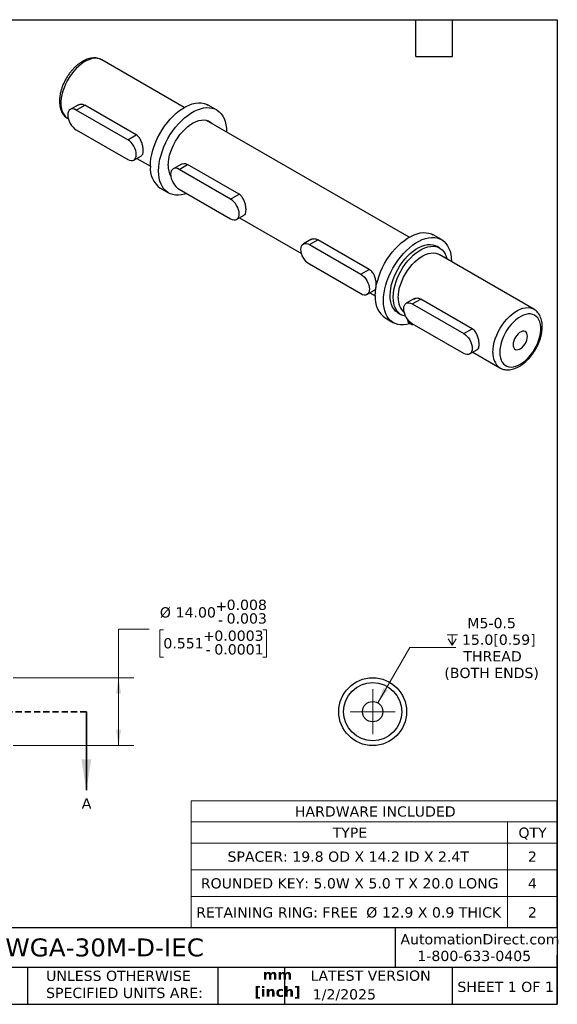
# Model space of a CAD drawing. Header units: millimetres. Extents: x 6 to 273, y 6 to 210.
# Tile 2 of 2: x 162 to 273, y 6 to 210. Entities that reach past the tile are written whole.
import ezdxf

# ---------------------------------------------------------------- set-up
doc = ezdxf.new("R2010")
doc.units = ezdxf.units.MM
doc.linetypes.add('SLD-Dashed', pattern=[1.905, 1.27, -0.635])
doc.linetypes.add('SLD-Solid', pattern=[0])
doc.layers.add('TEXT', color=140, linetype='SLD-Solid', lineweight=25)
doc.styles.add('SLDTEXTSTYLE0', font='VERDANA.TTF')
doc.styles.add('SLDTEXTSTYLE1', font='VERDANAB.TTF')
doc.dimstyles.new('SLDDIMSTYLE0', dxfattribs={"dimtxt": 2.158008, "dimasz": 3.302, "dimexe": 0, "dimexo": 0.0625, "dimgap": 0.539502, "dimtad": 0, "dimtih": 1, "dimtoh": 1, "dimrnd": 1e-09, "dimzin": 4, "dimdsep": 46, "dimtxsty": 'SLDTEXTSTYLE0', "dimsah": 1, "dimcen": 0.09, "dimadec": 0, "dimazin": 1, "dimtol": 1, "dimtp": 0.008, "dimtm": 0.003, "dimtfac": 1, "dimtdec": 3, "dimtofl": 0, "dimtmove": 0, "dimatfit": 3, "dimfxl": 0, "dimfrac": 2, "dimtolj": 1, "dimarcsym": 0})
doc.dimstyles.new('SLDDIMSTYLE3', dxfattribs={"dimtxt": 2.158008, "dimasz": 3.302, "dimexe": 0, "dimexo": 0.0625, "dimgap": 0.539502, "dimtad": 0, "dimtih": 1, "dimtoh": 1, "dimrnd": 1e-09, "dimzin": 12, "dimdsep": 46, "dimtxsty": 'SLDTEXTSTYLE0', "dimsah": 1, "dimcen": 0, "dimadec": 0, "dimazin": 3, "dimtfac": 1, "dimtofl": 0, "dimtmove": 0, "dimatfit": 3, "dimfxl": 0, "dimfrac": 2, "dimtolj": 1, "dimtzin": 12, "dimarcsym": 0})

# ---------------------------------------------------------------- blocks, each defined once
blk = doc.blocks.new('SW_TABLEANNOTATION_0')
at = {"color": 0, "linetype": 'SLD-Solid', "lineweight": 18}
for p, q in [((0, 0), (0, -4.37)), ((0, 0), (65.25, 0)), ((65.25, 0), (75.41, 0)), ((75.41, 0), (75.41, -4.37)), ((0, -4.37), (0, -8.74)), ((0, -4.37), (65.25, -4.37)), ((65.25, -4.37), (65.25, -8.74)), ((65.25, -4.37), (75.41, -4.37)), ((75.41, -4.37), (75.41, -8.74)), ((0, -8.74), (0, -14.24)), ((0, -8.74), (65.25, -8.74)), ((65.25, -8.74), (65.25, -14.24)), ((65.25, -8.74), (75.41, -8.74)), ((75.41, -8.74), (75.41, -14.24)), ((0, -14.24), (0, -19.75)), ((0, -14.24), (65.25, -14.24)), ((65.25, -14.24), (65.25, -19.75)), ((65.25, -14.24), (75.41, -14.24)), ((75.41, -14.24), (75.41, -19.75)), ((0, -19.75), (0, -26.17)), ((0, -19.75), (65.25, -19.75)), ((65.25, -19.75), (65.25, -26.17)), ((65.25, -19.75), (75.41, -19.75)), ((75.41, -19.75), (75.41, -26.17)), ((0, -26.17), (65.25, -26.17)), ((65.25, -26.17), (75.41, -26.17))]:
    blk.add_line(p, q, dxfattribs=at)
at = {"color": 0, "linetype": 'Continuous', "lineweight": 0, "attachment_point": 1, "style": 'SLDTEXTSTYLE0'}
for s, insert, char_height in [('HARDWARE INCLUDED', (21.36, -1.17), 2.1167), ('TYPE', (29.15, -5.54), 2.117), ('QTY', (67.48, -5.54), 2.117), ('SPACER: 19.8 OD X 14.2 ID X 2.4T', (7.47, -10.48), 2.1167), ('2', (69.43, -10.48), 2.12), ('ROUNDED KEY: 5.0W X 5.0 T X 20.0 LONG', (1.96, -15.99), 2.1167), ('4', (69.43, -15.99), 2.12), ('RETAINING RING: FREE ', (1, -21.99), 2.1167), ('%%c', (36.08, -21.99), 2.117), ('12.9 X 0.9 THICK', (39.34, -21.99), 2.1167), ('2', (69.43, -21.99), 2.12)]:
    blk.add_mtext(s, dxfattribs=dict(at, insert=insert, char_height=char_height))
blk = doc.blocks.new('_D')
at = {"color": 7, "linetype": 'SLD-Solid', "lineweight": 0}
for p, q in [((188.9, 83.74), (182.55, 83.74)), ((182.55, 83.74), (182.55, 73.74)), ((191.8, 83.62), (191.07, 83.62)), ((191.07, 83.62), (191.07, 77.97)), ((212.32, 83.62), (213.04, 83.62)), ((213.04, 83.62), (213.04, 77.97)), ((191.07, 77.97), (191.8, 77.97)), ((213.04, 77.97), (212.32, 77.97)), ((160.82, 73.74), (185.72, 73.74)), ((182.55, 73.74), (182.55, 59.74)), ((160.82, 59.74), (185.72, 59.74))]:
    blk.add_line(p, q, dxfattribs=at)
at = {"color": 7, "linetype": 'SLD-Solid', "lineweight": 18}
for points in [[(182.55, 73.74), (182.04, 70.44), (183.06, 70.44)], [(182.55, 59.74), (183.06, 63.04), (182.04, 63.04)]]:
    blk.add_solid(points, dxfattribs=at)
at = {"color": 7, "linetype": 'SLD-Solid', "lineweight": 18, "attachment_point": 1, "style": 'SLDTEXTSTYLE0'}
for s, insert, char_height in [('0.008', (204.84, 89.86), 2.117), ('%%c', (191.07, 88.3), 2.117), ('14.00', (194.32, 88.3), 2.117), ('+', (202.53, 89.61), 2.12), ('-', (203.05, 86.79), 2.12), ('0.003', (204.84, 87.04), 2.117), ('0.0003', (202.31, 83.48), 2.117), ('0.551', (191.8, 81.93), 2.117), ('+', (200, 83.48), 2.12), ('-', (200.52, 80.66), 2.12), ('0.0001', (202.31, 80.66), 2.117)]:
    blk.add_mtext(s, dxfattribs=dict(at, insert=insert, char_height=char_height))
blk = doc.blocks.new('SW_SYMBOL_HOLE_DEPTH')
at = {"color": 0, "linetype": 'SLD-Solid', "lineweight": 18}
for p, q in [((0, 875), (800, 875)), ((400, 875), (400, 75)), ((100, 555), (400, 75)), ((700, 555), (400, 75))]:
    blk.add_line(p, q, dxfattribs=at)
blk = doc.blocks.new('_D_6')
at = {"color": 7, "linetype": 'SLD-Solid', "lineweight": 0}
for p, q in [((236.02, 68.56), (242.61, 79.97)), ((242.61, 79.97), (252.1, 79.97))]:
    blk.add_line(p, q, dxfattribs=at)
at = {"color": 7, "linetype": 'SLD-Solid', "lineweight": 18}
blk.add_solid([(236.02, 68.56), (238.11, 71.17), (237.23, 71.68)], dxfattribs=at)
at = {"color": 7, "linetype": 'SLD-Solid', "lineweight": 18, "xscale": 0.002688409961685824, "yscale": 0.002688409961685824, "zscale": 0.002688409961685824}
blk.add_blockref('SW_SYMBOL_HOLE_DEPTH', (250.3, 80.25), dxfattribs=at)
at = {"color": 7, "linetype": 'SLD-Solid', "lineweight": 18, "attachment_point": 1, "style": 'SLDTEXTSTYLE0'}
for s, insert, char_height in [('M5-0.5', (254.5, 86.09), 2.117), ('15.0[0.59]', (253.39, 82.66), 2.117), ('THREAD', (253.68, 79.23), 2.117), ('(BOTH ENDS)', (249.75, 75.8), 2.1167)]:
    blk.add_mtext(s, dxfattribs=dict(at, insert=insert, char_height=char_height))
blk = doc.blocks.new('SW_CENTERMARKSYMBOL_0')
at = {"color": 0, "linetype": 'SLD-Solid', "lineweight": 18}
for p, q in [((0, 2.54), (0, 4.64)), ((0, 0), (0, 2.54)), ((-2.54, 0), (-4.64, 0)), ((0, 0), (-2.54, 0)), ((0, 0), (0, -2.54)), ((0, 0), (2.54, 0)), ((2.54, 0), (4.64, 0)), ((0, -2.54), (0, -4.64))]:
    blk.add_line(p, q, dxfattribs=at)

msp = doc.modelspace()

# ---------------------------------------------------------------- linework, layer by layer
for p, q in [((196.118, 191.435), (179.113, 201.252)), ((174.301, 192.012), (172.595, 191.027)), ((173.845, 190.904), (175.586, 191.909)), ((186.193, 185.785), (175.586, 191.909)), ((202.766, 190.946), (201.069, 191.925)), ((172.091, 189.141), (172.113, 189.127)), ((172.113, 189.127), (172.196, 189.079)), ((184.452, 184.781), (173.845, 190.904)), ((242.505, 164.657), (200.722, 188.777)), ((173.845, 186.821), (184.452, 180.698)), ((184.452, 184.781), (186.193, 185.785)), ((185.702, 180.574), (187.277, 181.483)), ((186.316, 180.928), (189.119, 179.31)), ((195.514, 179.766), (193.809, 178.781)), ((195.059, 178.658), (196.799, 179.662)), ((207.406, 173.539), (196.799, 179.662)), ((205.665, 172.534), (195.059, 178.658)), ((191.17, 174.778), (192.867, 173.798)), ((195.059, 174.575), (205.665, 168.452)), ((205.665, 172.534), (207.406, 173.539)), ((206.915, 168.328), (208.49, 169.237)), ((207.529, 168.682), (220.279, 161.321)), ((249.152, 164.168), (247.455, 165.147)), ((222.384, 164.254), (220.679, 163.27)), ((221.929, 163.146), (223.669, 164.151)), ((221.929, 163.146), (232.535, 157.023)), ((234.276, 158.028), (223.669, 164.151)), ((248.815, 162.418), (248.178, 162.785)), ((268.208, 149.818), (248.692, 161.085)), ((232.535, 152.94), (221.929, 159.063)), ((232.535, 157.023), (234.276, 158.028)), ((233.785, 152.816), (235.36, 153.725)), ((234.399, 153.171), (235.505, 152.532)), ((243.597, 152.008), (241.892, 151.023)), ((243.142, 150.9), (244.883, 151.905)), ((243.142, 150.9), (253.748, 144.777)), ((255.489, 145.781), (244.883, 151.905)), ((240.227, 149.011), (240.863, 148.644)), ((237.556, 147.999), (239.253, 147.02)), ((242.284, 147.186), (242.229, 147.637)), ((242.284, 147.186), (242.92, 146.819)), ((242.384, 147.009), (243.021, 146.642)), ((242.92, 146.819), (242.901, 146.975)), ((253.748, 140.694), (243.142, 146.817)), ((243.339, 146.703), (243.262, 146.662)), ((253.748, 144.777), (255.489, 145.781)), ((254.998, 140.57), (256.573, 141.479)), ((255.612, 140.924), (261.209, 137.693))]:
    msp.add_line(p, q)
at = {"color": 7, "linetype": 'SLD-Dashed', "lineweight": 35}
msp.add_line((175.909, 66.743), (17.189, 66.743), dxfattribs=at)
at = {"color": 7, "linetype": 'SLD-Solid', "lineweight": 35}
msp.add_line((175.909, 66.743), (175.909, 50.533), dxfattribs=at)
at = {"flags": 128}
for points in [[(179.113, 201.252), (179.063, 201.28), (178.636, 201.461), (178.169, 201.56), (177.669, 201.576), (177.143, 201.508), (176.596, 201.359), (176.037, 201.129), (175.472, 200.821), (174.909, 200.44), (174.355, 199.991), (173.817, 199.479), (173.303, 198.911), (172.819, 198.295), (172.372, 197.638), (171.966, 196.949), (171.609, 196.237), (171.303, 195.512), (171.054, 194.782), (170.864, 194.058), (170.736, 193.349), (170.671, 192.663), (170.671, 192.01), (170.736, 191.399), (170.864, 190.837), (171.054, 190.332), (171.303, 189.891), (171.609, 189.518), (171.966, 189.219), (172.091, 189.141)], [(173.845, 190.904), (173.501, 191.064), (173.169, 191.139), (172.863, 191.127), (172.595, 191.027), (172.376, 190.845), (172.212, 190.586), (172.112, 190.261), (172.078, 189.883), (172.112, 189.465), (172.212, 189.024), (172.376, 188.577), (172.595, 188.14), (172.863, 187.732), (173.169, 187.367), (173.501, 187.059), (173.845, 186.821)], [(189.119, 179.31), (189.151, 180.097), (189.245, 180.913), (189.402, 181.751), (189.62, 182.604), (189.897, 183.464), (190.23, 184.322), (190.617, 185.172), (191.053, 186.005), (191.535, 186.814), (192.059, 187.592), (192.619, 188.332), (193.211, 189.026), (193.83, 189.669), (194.469, 190.255), (195.123, 190.778), (195.786, 191.234), (196.452, 191.618), (197.116, 191.928), (197.77, 192.16), (198.409, 192.312), (199.027, 192.384), (199.619, 192.373), (200.18, 192.281), (200.704, 192.107), (201.069, 191.925)], [(190.816, 178.331), (190.848, 179.117), (190.942, 179.934), (191.1, 180.772), (191.317, 181.625), (191.594, 182.484), (191.927, 183.343), (192.314, 184.192), (192.75, 185.026), (193.232, 185.835), (193.756, 186.613), (194.316, 187.352), (194.908, 188.046), (195.527, 188.689), (196.166, 189.275), (196.82, 189.798), (197.483, 190.254), (198.149, 190.639), (198.813, 190.948), (199.467, 191.181), (200.106, 191.333), (200.724, 191.404), (201.316, 191.393), (201.877, 191.301), (202.401, 191.128), (202.883, 190.875), (203.319, 190.546), (203.705, 190.142), (204.038, 189.668), (204.315, 189.128), (204.533, 188.527), (204.69, 187.87), (204.785, 187.163), (204.817, 186.413)], [(192.796, 179.474), (192.829, 180.153), (192.926, 180.862), (193.088, 181.59), (193.311, 182.329), (193.593, 183.068), (193.93, 183.798), (194.317, 184.509), (194.751, 185.193), (195.224, 185.84), (195.731, 186.441), (196.265, 186.99), (196.819, 187.478), (197.387, 187.9), (197.96, 188.25), (198.531, 188.523), (199.093, 188.716), (199.638, 188.826), (200.159, 188.852), (200.65, 188.793), (201.104, 188.651), (201.515, 188.427), (201.878, 188.124), (201.91, 188.091)], [(184.452, 180.698), (184.797, 180.538), (185.128, 180.463), (185.434, 180.475), (185.702, 180.574), (185.922, 180.757), (186.085, 181.015), (186.186, 181.34), (186.22, 181.719), (186.186, 182.137), (186.085, 182.578), (185.922, 183.025), (185.702, 183.461), (185.434, 183.87), (185.128, 184.235), (184.797, 184.542), (184.452, 184.781)], [(195.059, 178.658), (194.714, 178.817), (194.382, 178.893), (194.076, 178.88), (193.809, 178.781), (193.589, 178.599), (193.425, 178.34), (193.325, 178.015), (193.291, 177.637), (193.325, 177.219), (193.425, 176.778), (193.589, 176.331), (193.809, 175.894), (194.076, 175.486), (194.382, 175.121), (194.714, 174.813), (195.059, 174.575)], [(196.575, 173.7), (196.166, 173.563), (195.527, 173.411), (194.908, 173.34), (194.316, 173.351), (193.756, 173.443), (193.232, 173.616), (192.75, 173.869), (192.314, 174.198), (191.927, 174.602), (191.594, 175.076), (191.317, 175.616), (191.1, 176.217), (190.942, 176.874), (190.848, 177.581), (190.816, 178.331)], [(205.665, 168.452), (206.01, 168.292), (206.342, 168.217), (206.647, 168.229), (206.915, 168.328), (207.135, 168.51), (207.298, 168.769), (207.399, 169.094), (207.433, 169.473), (207.399, 169.89), (207.298, 170.331), (207.135, 170.779), (206.915, 171.215), (206.647, 171.623), (206.342, 171.989), (206.01, 172.296), (205.665, 172.534)], [(235.505, 152.532), (235.537, 153.319), (235.632, 154.135), (235.789, 154.973), (236.007, 155.826), (236.283, 156.686), (236.616, 157.544), (237.003, 158.394), (237.439, 159.227), (237.921, 160.036), (238.445, 160.814), (239.005, 161.553), (239.597, 162.248), (240.216, 162.891), (240.855, 163.476), (241.509, 164), (242.172, 164.456), (242.839, 164.84), (243.502, 165.15), (244.156, 165.382), (244.795, 165.534), (245.414, 165.605), (246.006, 165.595), (246.566, 165.502), (247.09, 165.329), (247.455, 165.147)], [(237.202, 151.552), (237.234, 152.339), (237.329, 153.155), (237.486, 153.994), (237.704, 154.846), (237.98, 155.706), (238.313, 156.564), (238.7, 157.414), (239.136, 158.247), (239.618, 159.057), (240.142, 159.834), (240.702, 160.574), (241.294, 161.268), (241.913, 161.911), (242.552, 162.497), (243.206, 163.02), (243.869, 163.476), (244.536, 163.861), (245.199, 164.17), (245.853, 164.402), (246.492, 164.555), (247.111, 164.626), (247.703, 164.615), (248.263, 164.523), (248.787, 164.349), (249.269, 164.097), (249.705, 163.767), (250.092, 163.364), (250.425, 162.89), (250.701, 162.35), (250.919, 161.749), (251.076, 161.092), (251.171, 160.385), (251.203, 159.635)], [(221.929, 159.063), (221.584, 159.301), (221.252, 159.609), (220.947, 159.974), (220.679, 160.383), (220.459, 160.819), (220.295, 161.266), (220.195, 161.707), (220.161, 162.125), (220.195, 162.504), (220.295, 162.828), (220.459, 163.087), (220.679, 163.269), (220.947, 163.369), (221.252, 163.381), (221.584, 163.306), (221.929, 163.146)], [(240.227, 149.011), (240.098, 149.091), (239.707, 149.402), (239.369, 149.79), (239.088, 150.248), (238.866, 150.773), (238.706, 151.357), (238.61, 151.995), (238.58, 152.677), (238.615, 153.398), (238.715, 154.147), (238.879, 154.917), (239.106, 155.699), (239.392, 156.483), (239.734, 157.26), (240.128, 158.021), (240.57, 158.757), (241.054, 159.46), (241.575, 160.122), (242.126, 160.734), (242.702, 161.29), (243.295, 161.782), (243.899, 162.207), (244.506, 162.557), (245.11, 162.83), (245.703, 163.022), (246.279, 163.131), (246.83, 163.156), (247.351, 163.096), (247.835, 162.952), (248.178, 162.785)], [(241.795, 148.314), (241.654, 148.341), (241.173, 148.491), (240.734, 148.723), (240.344, 149.035), (240.006, 149.422), (239.724, 149.881), (239.502, 150.405), (239.342, 150.99), (239.246, 151.627), (239.216, 152.31), (239.251, 153.03), (239.352, 153.78), (239.516, 154.55), (239.742, 155.332), (240.028, 156.115), (240.37, 156.892), (240.764, 157.653), (241.206, 158.39), (241.69, 159.093), (242.211, 159.754), (242.763, 160.366), (243.338, 160.922), (243.931, 161.415), (244.535, 161.839), (245.143, 162.19), (245.746, 162.463), (246.34, 162.655), (246.915, 162.764), (247.467, 162.788), (247.988, 162.728), (248.472, 162.584), (248.913, 162.358), (249.308, 162.052), (249.65, 161.67), (249.936, 161.216), (250.162, 160.696), (250.32, 160.145)], [(240.243, 152.165), (240.275, 152.835), (240.371, 153.534), (240.531, 154.252), (240.751, 154.98), (241.028, 155.709), (241.361, 156.428), (241.743, 157.13), (242.17, 157.804), (242.636, 158.441), (243.136, 159.034), (243.663, 159.575), (244.209, 160.057), (244.769, 160.472), (245.334, 160.817), (245.897, 161.086), (246.451, 161.277), (246.988, 161.385), (247.502, 161.411), (247.986, 161.353), (248.434, 161.213), (248.692, 161.085)], [(232.535, 157.023), (232.88, 156.784), (233.212, 156.477), (233.517, 156.112), (233.785, 155.703), (234.005, 155.267), (234.168, 154.82), (234.269, 154.379), (234.303, 153.961), (234.269, 153.582), (234.168, 153.257), (234.005, 152.999), (233.785, 152.816), (233.517, 152.717), (233.212, 152.705), (232.88, 152.78), (232.535, 152.94)], [(242.695, 146.829), (242.552, 146.785), (241.913, 146.633), (241.294, 146.562), (240.702, 146.572), (240.142, 146.665), (239.618, 146.838), (239.136, 147.09), (238.7, 147.42), (238.313, 147.824), (237.98, 148.298), (237.704, 148.838), (237.486, 149.439), (237.329, 150.096), (237.234, 150.802), (237.202, 151.552)], [(243.142, 146.817), (242.797, 147.055), (242.465, 147.363), (242.16, 147.728), (241.892, 148.136), (241.672, 148.573), (241.509, 149.02), (241.408, 149.461), (241.374, 149.879), (241.408, 150.257), (241.509, 150.582), (241.672, 150.841), (241.892, 151.023), (242.16, 151.123), (242.465, 151.135), (242.797, 151.06), (243.142, 150.9)], [(259.759, 140.898), (259.791, 141.569), (259.888, 142.267), (260.047, 142.985), (260.267, 143.713), (260.545, 144.442), (260.877, 145.162), (261.259, 145.863), (261.686, 146.537), (262.153, 147.175), (262.652, 147.768), (263.179, 148.309), (263.726, 148.79), (264.285, 149.206), (264.85, 149.551), (265.413, 149.82), (265.967, 150.01), (266.504, 150.119), (267.019, 150.144), (267.502, 150.087), (267.95, 149.947), (268.213, 149.815)], [(261.173, 140.898), (261.205, 140.315), (261.301, 139.777), (261.46, 139.294), (261.678, 138.872), (261.953, 138.518), (262.28, 138.237), (262.655, 138.034), (263.072, 137.911), (263.525, 137.87), (264.006, 137.913), (264.508, 138.038), (265.024, 138.243), (265.546, 138.526), (266.067, 138.882), (266.577, 139.306), (267.069, 139.79), (267.537, 140.329), (267.972, 140.914), (268.369, 141.535), (268.721, 142.184), (269.023, 142.851), (269.27, 143.525), (269.459, 144.196), (269.586, 144.855), (269.65, 145.491), (269.65, 146.094), (269.586, 146.655), (269.459, 147.167), (269.27, 147.62), (269.023, 148.009), (268.721, 148.327), (268.369, 148.57), (267.972, 148.733), (267.537, 148.815), (267.069, 148.814), (266.577, 148.73), (266.067, 148.565), (265.546, 148.32), (265.024, 148), (264.508, 147.609), (264.006, 147.154), (263.525, 146.641), (263.072, 146.079), (262.655, 145.475), (262.28, 144.838), (261.953, 144.179), (261.678, 143.508), (261.46, 142.834), (261.301, 142.167), (261.205, 141.519), (261.173, 140.898)], [(253.748, 144.777), (254.093, 144.538), (254.425, 144.231), (254.731, 143.866), (254.998, 143.457), (255.218, 143.021), (255.382, 142.574), (255.482, 142.133), (255.516, 141.715), (255.482, 141.336), (255.382, 141.011), (255.218, 140.753), (254.998, 140.57), (254.731, 140.471), (254.425, 140.459), (254.093, 140.534), (253.748, 140.694)], [(266.901, 144.205), (266.868, 144.543), (266.772, 144.828), (266.617, 145.049), (266.409, 145.195), (266.158, 145.261), (265.875, 145.243), (265.571, 145.143), (265.261, 144.963), (264.957, 144.713), (264.673, 144.404), (264.422, 144.048), (264.214, 143.662), (264.059, 143.262), (263.963, 142.866), (263.931, 142.49), (263.963, 142.153), (264.059, 141.867), (264.214, 141.646), (264.422, 141.5), (264.673, 141.434), (264.957, 141.452), (265.261, 141.553), (265.571, 141.732), (265.875, 141.982), (266.158, 142.291), (266.409, 142.647), (266.617, 143.033), (266.772, 143.433), (266.868, 143.83), (266.901, 144.205)]]:
    msp.add_lwpolyline(points, dxfattribs=at)
for radius in [7, 6, 2.1]:
    msp.add_circle((234.972, 66.743), radius)
for centre, radius, start, end in [((194.044, 178.809), 4.951, 174.18363, 234.50419), ((197.288, 179.311), 4.495, 177.92485, 208.33895), ((240.431, 152.03), 4.951, 174.18363, 234.50419), ((243.949, 151.879), 3.717, 175.58468, 228.54228), ((242.508, 147.196), 0.225, 182.5515, 236.54293), ((243.131, 146.826), 0.211, 181.98126, 308.60837), ((263.357, 140.596), 3.611, 175.19419, 233.49616)]:
    msp.add_arc(centre, radius, start, end)
for points, knots in [([(179.138, 201.229), (179.108, 201.249), (178.942, 201.361), (178.6, 201.496), (178.122, 201.627), (177.617, 201.677), (177.094, 201.656), (176.553, 201.559), (175.999, 201.388), (175.438, 201.142), (174.878, 200.824), (174.326, 200.44), (173.791, 199.994), (173.278, 199.494), (172.793, 198.946), (172.34, 198.357), (171.924, 197.733), (171.549, 197.081), (171.219, 196.408), (170.937, 195.721), (170.708, 195.026), (170.534, 194.332), (170.418, 193.644), (170.364, 192.969), (170.373, 192.315), (170.449, 191.689), (170.593, 191.1), (170.804, 190.56), (171.079, 190.078), (171.414, 189.665), (171.752, 189.352), (171.993, 189.209), (172.089, 189.152)], [0, 0, 0, 0, 0.0070146, 0.0387492, 0.0704005, 0.1023399, 0.1349127, 0.1683229, 0.2025867, 0.2375422, 0.2729308, 0.3085054, 0.3440634, 0.3795365, 0.4149114, 0.4502028, 0.4854389, 0.5206547, 0.5558876, 0.5911643, 0.6265246, 0.6620077, 0.6976484, 0.7334691, 0.7694644, 0.8055645, 0.8415475, 0.8771112, 0.9119147, 0.9457302, 0.9785628, 1, 1, 1, 1]), ([(174.186, 191.907), (174.286, 191.969), (174.562, 192.141), (175.078, 192.14), (175.437, 191.977), (175.586, 191.909)], [0, 0, 0, 0, 0.2479407, 0.6872745, 1, 1, 1, 1]), ([(187.26, 181.512), (187.321, 181.543), (187.492, 181.628), (187.603, 182.001), (187.65, 182.567), (187.593, 183.25), (187.411, 184.055), (187.094, 184.836), (186.675, 185.449), (186.334, 185.687), (186.193, 185.785)], [0, 0, 0, 0, 0.0823453, 0.2287751, 0.3333902, 0.4705036, 0.6074324, 0.7492163, 0.8957177, 1, 1, 1, 1]), ([(195.4, 179.661), (195.499, 179.723), (195.775, 179.894), (196.291, 179.894), (196.65, 179.73), (196.799, 179.662)], [0, 0, 0, 0, 0.2479407, 0.6872745, 1, 1, 1, 1]), ([(208.473, 169.266), (208.534, 169.297), (208.705, 169.381), (208.816, 169.755), (208.863, 170.321), (208.807, 171.004), (208.624, 171.809), (208.307, 172.59), (207.888, 173.203), (207.547, 173.44), (207.406, 173.539)], [0, 0, 0, 0, 0.08234527, 0.2287751, 0.33339017, 0.47050357, 0.60743244, 0.74921634, 0.89571774, 1, 1, 1, 1]), ([(222.27, 164.149), (222.369, 164.211), (222.645, 164.383), (223.162, 164.382), (223.52, 164.219), (223.669, 164.151)], [0, 0, 0, 0, 0.2479407, 0.6872745, 1, 1, 1, 1]), ([(235.687, 154.386), (235.701, 154.512), (235.736, 154.83), (235.675, 155.495), (235.495, 156.297), (235.177, 157.078), (234.758, 157.691), (234.417, 157.929), (234.276, 158.028)], [0, 0, 0, 0, 0.1179797, 0.2994004, 0.4805769, 0.6681773, 0.8620196, 1, 1, 1, 1]), ([(235.343, 153.754), (235.406, 153.783), (235.563, 153.855), (235.622, 154.103), (235.658, 154.253)], [0, 0, 0, 0, 0.3969561, 1, 1, 1, 1]), ([(243.483, 151.903), (243.582, 151.965), (243.858, 152.137), (244.375, 152.136), (244.733, 151.973), (244.883, 151.905)], [0, 0, 0, 0, 0.2479407, 0.6872745, 1, 1, 1, 1]), ([(261.212, 137.698), (261.232, 137.684), (261.389, 137.579), (261.722, 137.449), (262.2, 137.318), (262.704, 137.268), (263.228, 137.29), (263.769, 137.386), (264.323, 137.557), (264.884, 137.803), (265.444, 138.121), (265.996, 138.505), (266.531, 138.951), (267.044, 139.451), (267.529, 139.999), (267.982, 140.588), (268.398, 141.212), (268.773, 141.864), (269.103, 142.538), (269.385, 143.225), (269.614, 143.919), (269.788, 144.613), (269.903, 145.301), (269.958, 145.976), (269.949, 146.63), (269.873, 147.257), (269.729, 147.845), (269.518, 148.385), (269.242, 148.868), (268.908, 149.281), (268.563, 149.599), (268.314, 149.746), (268.21, 149.807)], [0, 0, 0, 0, 0.004835, 0.0365837, 0.068249, 0.1002026, 0.13279, 0.166215, 0.2004941, 0.2354651, 0.2708695, 0.3064599, 0.3420337, 0.3775226, 0.4129132, 0.4482203, 0.4834721, 0.5187035, 0.5539521, 0.5892445, 0.6246205, 0.6601194, 0.6957759, 0.7316126, 0.7676238, 0.8037401, 0.8397391, 0.8753185, 0.9101376, 0.9439681, 0.9768153, 1, 1, 1, 1]), ([(256.556, 141.508), (256.618, 141.539), (256.788, 141.624), (256.9, 141.997), (256.947, 142.563), (256.89, 143.246), (256.708, 144.051), (256.391, 144.832), (255.971, 145.445), (255.631, 145.683), (255.489, 145.781)], [0, 0, 0, 0, 0.0823453, 0.2287751, 0.3333902, 0.4705036, 0.6074324, 0.7492163, 0.8957177, 1, 1, 1, 1])]:
    msp.add_open_spline(points, degree=3, knots=knots)
at = {"color": 7, "linetype": 'SLD-Solid', "lineweight": 35}
msp.add_solid([(175.909, 50.533), (176.925, 56.883), (174.893, 56.883)], dxfattribs=at)
at = {"layer": 'TEXT'}
for p, q in [((6.35, 209.55), (273.05, 209.55)), ((243.84, 201.93), (243.84, 209.55)), ((251.46, 201.93), (251.46, 209.55)), ((273.05, 209.55), (273.05, 6.35)), ((243.84, 201.93), (251.46, 201.93)), ((273.05, 22.126), (6.35, 22.126)), ((239.575, 22.126), (239.575, 13.97)), ((273.05, 6.35), (273.05, 16.51)), ((273.05, 13.97), (6.35, 13.97)), ((163.78, 13.97), (163.78, 6.35)), ((203.024, 13.97), (203.024, 6.35)), ((216.812, 13.97), (216.812, 6.35)), ((251.349, 13.97), (251.349, 6.35)), ((6.35, 6.35), (273.05, 6.35))]:
    msp.add_line(p, q, dxfattribs=at)

# ---------------------------------------------------------------- block references
at = {"color": 7, "linetype": 'Continuous', "lineweight": 0}
for name, p in [('SW_CENTERMARKSYMBOL_0', (234.972, 66.743)), ('SW_TABLEANNOTATION_0', (197.557, 48.368))]:
    msp.add_blockref(name, p, dxfattribs=at)

# ---------------------------------------------------------------- texts
at = {"color": 7, "linetype": 'Continuous', "insert": (174.945, 48.872), "char_height": 2.158, "attachment_point": 1, "style": 'SLDTEXTSTYLE0'}
msp.add_mtext('A', dxfattribs=at)
at = {"color": 179, "linetype": 'SLD-Solid', "lineweight": 18, "char_height": 2.11667, "attachment_point": 1, "style": 'SLDTEXTSTYLE0'}
for s, insert in [('AutomationDirect.com', (240.695, 20.836)), ('1-800-633-0405', (244.192, 17.397))]:
    msp.add_mtext(s, dxfattribs=dict(at, insert=insert))
at = {"layer": 'TEXT'}
for s, insert, char_height, attachment_point, style in [('WGA-30M-D-IEC', (159.208, 19.941), 3.70417, 1, 'SLDTEXTSTYLE0'), ('UNLESS OTHERWISE ^JSPECIFIED UNITS ARE:', (167.608, 13.291), 2.11667, 1, 'SLDTEXTSTYLE0'), ('mm^J[inch]', (215.324, 13.539), 2.1167, 2, 'SLDTEXTSTYLE1'), ('LATEST VERSION', (234.552, 13.324), 2.11667, 2, 'SLDTEXTSTYLE0'), ('SHEET 1 OF 1', (252.441, 11.011), 2.11667, 1, 'SLDTEXTSTYLE0'), ('1/2/2025', (222.613, 9.463), 2.1167, 1, 'SLDTEXTSTYLE0')]:
    msp.add_mtext(s, dxfattribs=dict(at, insert=insert, char_height=char_height, attachment_point=attachment_point, style=style))

# ---------------------------------------------------------------- dimensions: what is measured, and where the dimension line sits
at = {"color": 7, "linetype": 'SLD-Solid', "lineweight": 18}
dim = msp.add_linear_dim(base=(182.549, 59.743), p1=(159.549, 73.743), p2=(159.549, 59.743), angle=90, text='%%c<>', dimstyle='SLDDIMSTYLE0', dxfattribs=at)
dim.commit()
dim.dimension.update_dxf_attribs({"geometry": '_D', "text_midpoint": (182.549, 83.743), "dimtype": 160})
dim = msp.add_diameter_dim_2p(p1=(233.922, 64.924), p2=(236.022, 68.562), text='M5-0.5\\P{\\fGDT;x}15.0[0.59]\\PTHREAD\\P(BOTH ENDS)', dimstyle='SLDDIMSTYLE3', override={"dimpost": '<>'}, dxfattribs=at)
dim.commit()
dim.dimension.update_dxf_attribs({"geometry": '_D_6', "text_midpoint": (259.539, 79.969), "dimtype": 163})

doc.saveas('drawing.dxf')
